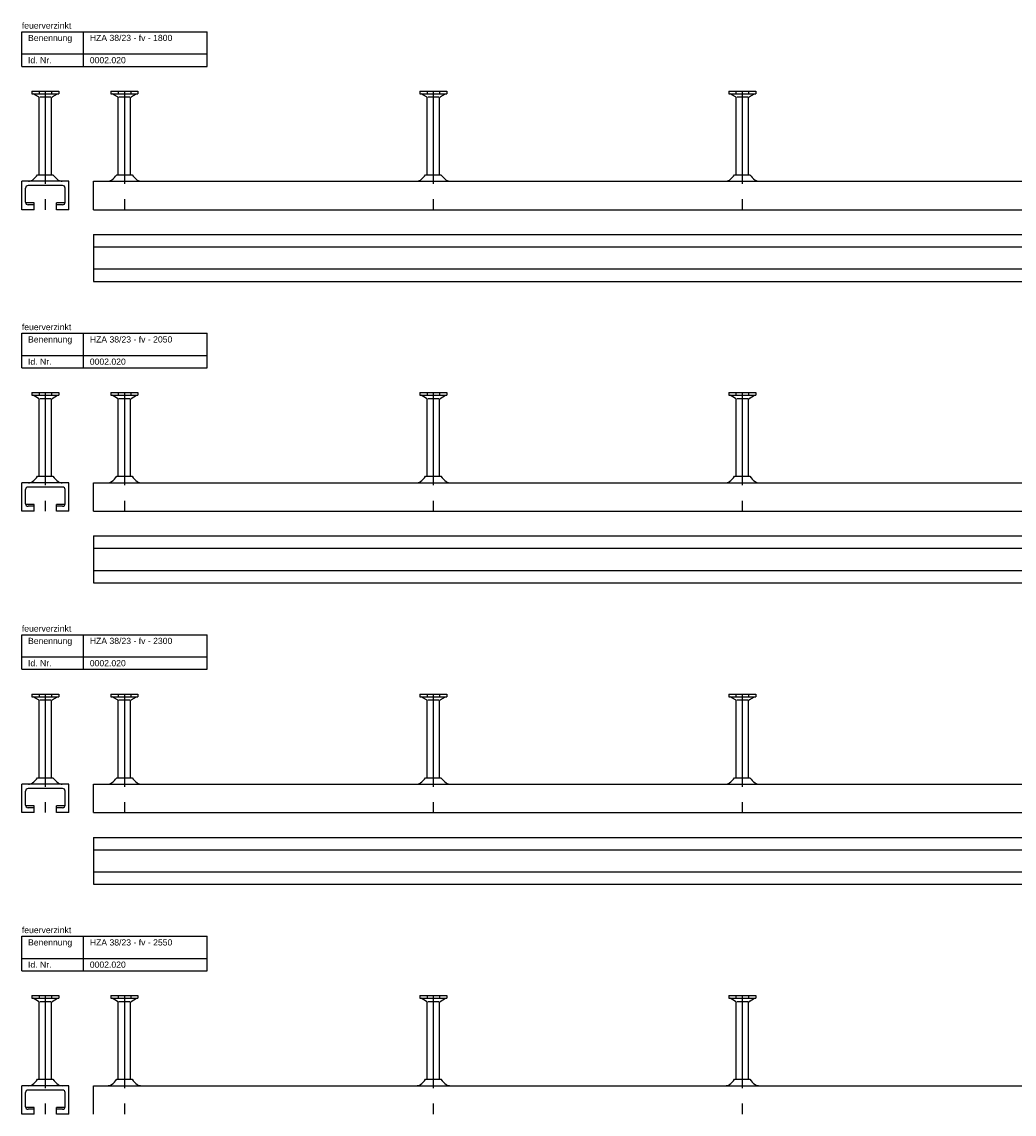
# Model space of a CAD drawing. Header units: millimetres. Extents: x -218 to 5910, y -4299 to 2743.
# Tile 14 of 21: x -218 to 585, y -825 to 59. Entities that reach past the tile are written whole.
import ezdxf

# ---------------------------------------------------------------- set-up
doc = ezdxf.new("R2010")
doc.units = ezdxf.units.MM
doc.header["$LTSCALE"] = 10
doc.linetypes.add('MITTE2', pattern=[1.125, 0.75, -0.125, 0.125, -0.125])
doc.layers.add('HALFEN', color=2, linetype='CONTINUOUS')
doc.styles.add('ARIAL50', font='ARIAL.TTF', dxfattribs={"height": 5})

msp = doc.modelspace()

# ---------------------------------------------------------------- linework, layer by layer
at = {"layer": 'HALFEN'}
for p, q in [((-217.75, 23.25), (-217.75, 51.25)), ((-217.75, 51.25), (-67.75, 51.25)), ((-167.75, 23.25), (-167.75, 51.25)), ((-67.75, 23.25), (-67.75, 51.25)), ((-217.75, 33.25), (-67.75, 33.25)), ((-217.75, 23.25), (-67.75, 23.25)), ((-209.66, 3.25), (-187.84, 3.25)), ((-209.66, 3.25), (-209.66, 1.05)), ((-209.66, 1.05), (-187.84, 1.05)), ((-204.25, -1.46), (-208.6, 1.05)), ((-203.84, 3.25), (-203.84, 1.05)), ((-193.66, 3.25), (-193.66, 1.05)), ((-193.25, -1.46), (-188.9, 1.05)), ((-187.84, 3.25), (-187.84, 1.05)), ((-145.66, 3.25), (-123.84, 3.25)), ((-145.66, 3.25), (-145.66, 1.05)), ((-145.66, 1.05), (-123.84, 1.05)), ((-140.25, -1.46), (-144.6, 1.05)), ((-139.84, 3.25), (-139.84, 1.05)), ((-129.66, 3.25), (-129.66, 1.05)), ((-129.25, -1.46), (-124.9, 1.05)), ((-123.84, 3.25), (-123.84, 1.05)), ((104.34, 3.25), (126.16, 3.25)), ((104.34, 3.25), (104.34, 1.05)), ((104.34, 1.05), (126.16, 1.05)), ((109.75, -1.46), (105.4, 1.05)), ((110.16, 3.25), (110.16, 1.05)), ((120.34, 3.25), (120.34, 1.05)), ((120.75, -1.46), (125.1, 1.05)), ((126.16, 3.25), (126.16, 1.05)), ((354.34, 3.25), (376.16, 3.25)), ((354.34, 3.25), (354.34, 1.05)), ((354.34, 1.05), (376.16, 1.05)), ((359.75, -1.46), (355.4, 1.05)), ((360.16, 3.25), (360.16, 1.05)), ((370.34, 3.25), (370.34, 1.05)), ((370.75, -1.46), (375.1, 1.05)), ((376.16, 3.25), (376.16, 1.05)), ((-203.75, -64.5), (-203.75, -2.33)), ((-194.24, -1.75), (-203.26, -1.75)), ((-193.75, -64.5), (-193.75, -2.33)), ((-139.75, -64.5), (-139.75, -2.33)), ((-130.24, -1.75), (-139.26, -1.75)), ((-129.75, -64.5), (-129.75, -2.33)), ((110.25, -64.5), (110.25, -2.33)), ((119.76, -1.75), (110.74, -1.75)), ((120.25, -64.5), (120.25, -2.33)), ((360.25, -64.5), (360.25, -2.33)), ((369.76, -1.75), (360.74, -1.75)), ((370.25, -64.5), (370.25, -2.33)), ((-217.75, -92.75), (-217.75, -69.75)), ((-179.75, -69.75), (-217.75, -69.75)), ((-204.96, -64.5), (-192.54, -64.5)), ((-179.75, -92.75), (-179.75, -69.75)), ((-159.75, -69.75), (1640.25, -69.75)), ((-159.75, -92.75), (-159.75, -69.75)), ((-140.96, -64.5), (-128.54, -64.5)), ((109.04, -64.5), (121.46, -64.5)), ((359.04, -64.5), (371.46, -64.5)), ((-214.75, -86.75), (-214.75, -75.25)), ((-184.75, -73.25), (-212.75, -73.25)), ((-182.75, -86.75), (-182.75, -75.25)), ((-207.75, -87.25), (-214.69, -87.25)), ((-207.75, -92.75), (-207.75, -87.25)), ((-189.75, -92.75), (-189.75, -87.25)), ((-182.81, -87.25), (-189.75, -87.25)), ((-207.75, -92.75), (-217.75, -92.75)), ((-207.75, -88.75), (-212.75, -88.75)), ((-184.75, -88.75), (-189.75, -88.75)), ((-179.75, -92.75), (-189.75, -92.75)), ((-159.75, -92.75), (1640.25, -92.75)), ((-159.75, -112.75), (1640.25, -112.75)), ((-159.75, -112.75), (-159.75, -150.75)), ((-159.75, -122.75), (1640.25, -122.75)), ((-159.75, -140.75), (1640.25, -140.75)), ((-159.75, -150.75), (1640.25, -150.75)), ((-217.75, -220.75), (-217.75, -192.75)), ((-217.75, -192.75), (-67.75, -192.75)), ((-167.75, -220.75), (-167.75, -192.75)), ((-67.75, -220.75), (-67.75, -192.75)), ((-217.75, -210.75), (-67.75, -210.75)), ((-217.75, -220.75), (-67.75, -220.75)), ((-209.66, -240.75), (-187.84, -240.75)), ((-209.66, -240.75), (-209.66, -242.95)), ((-209.66, -242.95), (-187.84, -242.95)), ((-204.25, -245.46), (-208.6, -242.95)), ((-203.84, -240.75), (-203.84, -242.95)), ((-203.75, -308.5), (-203.75, -246.33)), ((-194.24, -245.75), (-203.26, -245.75)), ((-193.75, -308.5), (-193.75, -246.33)), ((-193.66, -240.75), (-193.66, -242.95)), ((-193.25, -245.46), (-188.9, -242.95)), ((-187.84, -240.75), (-187.84, -242.95)), ((-145.66, -240.75), (-123.84, -240.75)), ((-145.66, -240.75), (-145.66, -242.95)), ((-145.66, -242.95), (-123.84, -242.95)), ((-140.25, -245.46), (-144.6, -242.95)), ((-139.84, -240.75), (-139.84, -242.95)), ((-139.75, -308.5), (-139.75, -246.33)), ((-130.24, -245.75), (-139.26, -245.75)), ((-129.75, -308.5), (-129.75, -246.33)), ((-129.66, -240.75), (-129.66, -242.95)), ((-129.25, -245.46), (-124.9, -242.95)), ((-123.84, -240.75), (-123.84, -242.95)), ((104.34, -240.75), (126.16, -240.75)), ((104.34, -240.75), (104.34, -242.95)), ((104.34, -242.95), (126.16, -242.95)), ((109.75, -245.46), (105.4, -242.95)), ((110.16, -240.75), (110.16, -242.95)), ((110.25, -308.5), (110.25, -246.33)), ((119.76, -245.75), (110.74, -245.75)), ((120.25, -308.5), (120.25, -246.33)), ((120.34, -240.75), (120.34, -242.95)), ((120.75, -245.46), (125.1, -242.95)), ((126.16, -240.75), (126.16, -242.95)), ((354.34, -240.75), (376.16, -240.75)), ((354.34, -240.75), (354.34, -242.95)), ((354.34, -242.95), (376.16, -242.95)), ((359.75, -245.46), (355.4, -242.95)), ((360.16, -240.75), (360.16, -242.95)), ((360.25, -308.5), (360.25, -246.33)), ((369.76, -245.75), (360.74, -245.75)), ((370.25, -308.5), (370.25, -246.33)), ((370.34, -240.75), (370.34, -242.95)), ((370.75, -245.46), (375.1, -242.95)), ((376.16, -240.75), (376.16, -242.95)), ((-204.96, -308.5), (-192.54, -308.5)), ((-140.96, -308.5), (-128.54, -308.5)), ((109.04, -308.5), (121.46, -308.5)), ((359.04, -308.5), (371.46, -308.5)), ((-217.75, -336.75), (-217.75, -313.75)), ((-179.75, -313.75), (-217.75, -313.75)), ((-184.75, -317.25), (-212.75, -317.25)), ((-179.75, -336.75), (-179.75, -313.75)), ((-159.75, -313.75), (1890.25, -313.75)), ((-159.75, -336.75), (-159.75, -313.75)), ((-214.75, -330.75), (-214.75, -319.25)), ((-182.75, -330.75), (-182.75, -319.25)), ((-207.75, -331.25), (-214.69, -331.25)), ((-207.75, -332.75), (-212.75, -332.75)), ((-207.75, -336.75), (-207.75, -331.25)), ((-189.75, -336.75), (-189.75, -331.25)), ((-182.81, -331.25), (-189.75, -331.25)), ((-184.75, -332.75), (-189.75, -332.75)), ((-207.75, -336.75), (-217.75, -336.75)), ((-179.75, -336.75), (-189.75, -336.75)), ((-159.75, -336.75), (1890.25, -336.75)), ((-159.75, -356.75), (1890.25, -356.75)), ((-159.75, -356.75), (-159.75, -394.75)), ((-159.75, -366.75), (1890.25, -366.75)), ((-159.75, -384.75), (1890.25, -384.75)), ((-159.75, -394.75), (1890.25, -394.75)), ((-217.75, -464.75), (-217.75, -436.75)), ((-217.75, -436.75), (-67.75, -436.75)), ((-167.75, -464.75), (-167.75, -436.75)), ((-67.75, -464.75), (-67.75, -436.75)), ((-217.75, -454.75), (-67.75, -454.75)), ((-217.75, -464.75), (-67.75, -464.75)), ((-209.66, -484.75), (-187.84, -484.75)), ((-209.66, -484.75), (-209.66, -486.95)), ((-203.84, -484.75), (-203.84, -486.95)), ((-193.66, -484.75), (-193.66, -486.95)), ((-187.84, -484.75), (-187.84, -486.95)), ((-145.66, -484.75), (-123.84, -484.75)), ((-145.66, -484.75), (-145.66, -486.95)), ((-139.84, -484.75), (-139.84, -486.95)), ((-129.66, -484.75), (-129.66, -486.95)), ((-123.84, -484.75), (-123.84, -486.95)), ((104.34, -484.75), (126.16, -484.75)), ((104.34, -484.75), (104.34, -486.95)), ((110.16, -484.75), (110.16, -486.95)), ((120.34, -484.75), (120.34, -486.95)), ((126.16, -484.75), (126.16, -486.95)), ((354.34, -484.75), (376.16, -484.75)), ((354.34, -484.75), (354.34, -486.95)), ((360.16, -484.75), (360.16, -486.95)), ((370.34, -484.75), (370.34, -486.95)), ((376.16, -484.75), (376.16, -486.95)), ((-209.66, -486.95), (-187.84, -486.95)), ((-204.25, -489.46), (-208.6, -486.95)), ((-203.75, -552.5), (-203.75, -490.33)), ((-194.24, -489.75), (-203.26, -489.75)), ((-193.75, -552.5), (-193.75, -490.33)), ((-193.25, -489.46), (-188.9, -486.95)), ((-145.66, -486.95), (-123.84, -486.95)), ((-140.25, -489.46), (-144.6, -486.95)), ((-139.75, -552.5), (-139.75, -490.33)), ((-130.24, -489.75), (-139.26, -489.75)), ((-129.75, -552.5), (-129.75, -490.33)), ((-129.25, -489.46), (-124.9, -486.95)), ((104.34, -486.95), (126.16, -486.95)), ((109.75, -489.46), (105.4, -486.95)), ((110.25, -552.5), (110.25, -490.33)), ((119.76, -489.75), (110.74, -489.75)), ((120.25, -552.5), (120.25, -490.33)), ((120.75, -489.46), (125.1, -486.95)), ((354.34, -486.95), (376.16, -486.95)), ((359.75, -489.46), (355.4, -486.95)), ((360.25, -552.5), (360.25, -490.33)), ((369.76, -489.75), (360.74, -489.75)), ((370.25, -552.5), (370.25, -490.33)), ((370.75, -489.46), (375.1, -486.95)), ((-204.96, -552.5), (-192.54, -552.5)), ((-140.96, -552.5), (-128.54, -552.5)), ((109.04, -552.5), (121.46, -552.5)), ((359.04, -552.5), (371.46, -552.5)), ((-217.75, -580.75), (-217.75, -557.75)), ((-179.75, -557.75), (-217.75, -557.75)), ((-214.75, -574.75), (-214.75, -563.25)), ((-184.75, -561.25), (-212.75, -561.25)), ((-182.75, -574.75), (-182.75, -563.25)), ((-179.75, -580.75), (-179.75, -557.75)), ((-159.75, -557.75), (2140.25, -557.75)), ((-159.75, -580.75), (-159.75, -557.75)), ((-207.75, -580.75), (-217.75, -580.75)), ((-207.75, -575.25), (-214.69, -575.25)), ((-207.75, -576.75), (-212.75, -576.75)), ((-207.75, -580.75), (-207.75, -575.25)), ((-189.75, -580.75), (-189.75, -575.25)), ((-182.81, -575.25), (-189.75, -575.25)), ((-184.75, -576.75), (-189.75, -576.75)), ((-179.75, -580.75), (-189.75, -580.75)), ((-159.75, -580.75), (2140.25, -580.75)), ((-159.75, -600.75), (2140.25, -600.75)), ((-159.75, -600.75), (-159.75, -638.75)), ((-159.75, -610.75), (2140.25, -610.75)), ((-159.75, -628.75), (2140.25, -628.75)), ((-159.75, -638.75), (2140.25, -638.75)), ((-217.75, -708.75), (-217.75, -680.75)), ((-217.75, -680.75), (-67.75, -680.75)), ((-167.75, -708.75), (-167.75, -680.75)), ((-67.75, -708.75), (-67.75, -680.75)), ((-217.75, -698.75), (-67.75, -698.75)), ((-217.75, -708.75), (-67.75, -708.75)), ((-209.66, -728.75), (-187.84, -728.75)), ((-209.66, -728.75), (-209.66, -730.95)), ((-209.66, -730.95), (-187.84, -730.95)), ((-204.25, -733.46), (-208.6, -730.95)), ((-203.84, -728.75), (-203.84, -730.95)), ((-193.66, -728.75), (-193.66, -730.95)), ((-193.25, -733.46), (-188.9, -730.95)), ((-187.84, -728.75), (-187.84, -730.95)), ((-145.66, -728.75), (-123.84, -728.75)), ((-145.66, -728.75), (-145.66, -730.95)), ((-145.66, -730.95), (-123.84, -730.95)), ((-140.25, -733.46), (-144.6, -730.95)), ((-139.84, -728.75), (-139.84, -730.95)), ((-129.66, -728.75), (-129.66, -730.95)), ((-129.25, -733.46), (-124.9, -730.95)), ((-123.84, -728.75), (-123.84, -730.95)), ((104.34, -728.75), (126.16, -728.75)), ((104.34, -728.75), (104.34, -730.95)), ((104.34, -730.95), (126.16, -730.95)), ((109.75, -733.46), (105.4, -730.95)), ((110.16, -728.75), (110.16, -730.95)), ((120.34, -728.75), (120.34, -730.95)), ((120.75, -733.46), (125.1, -730.95)), ((126.16, -728.75), (126.16, -730.95)), ((354.34, -728.75), (376.16, -728.75)), ((354.34, -728.75), (354.34, -730.95)), ((354.34, -730.95), (376.16, -730.95)), ((359.75, -733.46), (355.4, -730.95)), ((360.16, -728.75), (360.16, -730.95)), ((370.34, -728.75), (370.34, -730.95)), ((370.75, -733.46), (375.1, -730.95)), ((376.16, -728.75), (376.16, -730.95)), ((-203.75, -796.5), (-203.75, -734.33)), ((-194.24, -733.75), (-203.26, -733.75)), ((-193.75, -796.5), (-193.75, -734.33)), ((-139.75, -796.5), (-139.75, -734.33)), ((-130.24, -733.75), (-139.26, -733.75)), ((-129.75, -796.5), (-129.75, -734.33)), ((110.25, -796.5), (110.25, -734.33)), ((119.76, -733.75), (110.74, -733.75)), ((120.25, -796.5), (120.25, -734.33)), ((360.25, -796.5), (360.25, -734.33)), ((369.76, -733.75), (360.74, -733.75)), ((370.25, -796.5), (370.25, -734.33)), ((-217.75, -824.75), (-217.75, -801.75)), ((-179.75, -801.75), (-217.75, -801.75)), ((-204.96, -796.5), (-192.54, -796.5)), ((-179.75, -824.75), (-179.75, -801.75)), ((-159.75, -801.75), (2390.25, -801.75)), ((-159.75, -824.75), (-159.75, -801.75)), ((-140.96, -796.5), (-128.54, -796.5)), ((109.04, -796.5), (121.46, -796.5)), ((359.04, -796.5), (371.46, -796.5)), ((-214.75, -818.75), (-214.75, -807.25)), ((-184.75, -805.25), (-212.75, -805.25)), ((-182.75, -818.75), (-182.75, -807.25)), ((-207.75, -819.25), (-214.69, -819.25)), ((-207.75, -820.75), (-212.75, -820.75)), ((-207.75, -824.75), (-207.75, -819.25)), ((-189.75, -824.75), (-189.75, -819.25)), ((-182.81, -819.25), (-189.75, -819.25)), ((-184.75, -820.75), (-189.75, -820.75)), ((-207.75, -824.75), (-217.75, -824.75)), ((-179.75, -824.75), (-189.75, -824.75))]:
    msp.add_line(p, q, dxfattribs=at)
at = {"layer": 'HALFEN', "color": 1, "linetype": 'MITTE2', "ltscale": 10}
for p, q in [((-198.75, 3.25), (-198.75, -92.75)), ((-134.75, 3.25), (-134.75, -92.75)), ((115.25, 3.25), (115.25, -92.75)), ((365.25, 3.25), (365.25, -92.75)), ((-198.75, -240.75), (-198.75, -336.75)), ((-134.75, -240.75), (-134.75, -336.75)), ((115.25, -240.75), (115.25, -336.75)), ((365.25, -240.75), (365.25, -336.75)), ((-198.75, -484.75), (-198.75, -580.75)), ((-134.75, -484.75), (-134.75, -580.75)), ((115.25, -484.75), (115.25, -580.75)), ((365.25, -484.75), (365.25, -580.75)), ((-198.75, -728.75), (-198.75, -824.75)), ((-134.75, -728.75), (-134.75, -824.75)), ((115.25, -728.75), (115.25, -824.75)), ((365.25, -728.75), (365.25, -824.75))]:
    msp.add_line(p, q, dxfattribs=at)
at = {"layer": 'HALFEN'}
for centre, radius, start, end in [((-204.75, -2.33), 1, 0, 60), ((-192.75, -2.33), 1, 120, 180), ((-140.75, -2.33), 1, 0, 60), ((-128.75, -2.33), 1, 120, 180), ((109.25, -2.33), 1, 0, 60), ((121.25, -2.33), 1, 120, 180), ((359.25, -2.33), 1, 0, 60), ((371.25, -2.33), 1, 120, 180), ((-212.36, -64.21), 5.54, 270, 305.34441), ((-219.25, -54.5), 17.45, 305.34441, 325.01853), ((-178.25, -54.5), 17.45, 214.98147, 234.65559), ((-185.14, -64.21), 5.54, 234.65559, 270), ((-148.36, -64.21), 5.54, 270, 305.34441), ((-155.25, -54.5), 17.45, 305.34441, 325.01853), ((-114.25, -54.5), 17.45, 214.98147, 234.65559), ((-121.14, -64.21), 5.54, 234.65559, 270), ((101.64, -64.21), 5.54, 270, 305.34441), ((94.75, -54.5), 17.45, 305.34441, 325.01853), ((135.75, -54.5), 17.45, 214.98147, 234.65559), ((128.86, -64.21), 5.54, 234.65559, 270), ((351.64, -64.21), 5.54, 270, 305.34441), ((344.75, -54.5), 17.45, 305.34441, 325.01853), ((385.75, -54.5), 17.45, 214.98147, 234.65559), ((378.86, -64.21), 5.54, 234.65559, 270), ((-212.75, -75.25), 2, 90, 180), ((-184.75, -75.25), 2, 0, 90), ((-212.75, -86.75), 2, 180, 270), ((-184.75, -86.75), 2, 270, 0), ((-204.75, -246.33), 1, 0, 60), ((-192.75, -246.33), 1, 120, 180), ((-140.75, -246.33), 1, 0, 60), ((-128.75, -246.33), 1, 120, 180), ((109.25, -246.33), 1, 0, 60), ((121.25, -246.33), 1, 120, 180), ((359.25, -246.33), 1, 0, 60), ((371.25, -246.33), 1, 120, 180), ((-219.25, -298.5), 17.45, 305.34441, 325.01853), ((-178.25, -298.5), 17.45, 214.98147, 234.65559), ((-155.25, -298.5), 17.45, 305.34441, 325.01853), ((-114.25, -298.5), 17.45, 214.98147, 234.65559), ((94.75, -298.5), 17.45, 305.34441, 325.01853), ((135.75, -298.5), 17.45, 214.98147, 234.65559), ((344.75, -298.5), 17.45, 305.34441, 325.01853), ((385.75, -298.5), 17.45, 214.98147, 234.65559), ((-212.75, -319.25), 2, 90, 180), ((-212.36, -308.21), 5.54, 270, 305.34441), ((-185.14, -308.21), 5.54, 234.65559, 270), ((-184.75, -319.25), 2, 0, 90), ((-148.36, -308.21), 5.54, 270, 305.34441), ((-121.14, -308.21), 5.54, 234.65559, 270), ((101.64, -308.21), 5.54, 270, 305.34441), ((128.86, -308.21), 5.54, 234.65559, 270), ((351.64, -308.21), 5.54, 270, 305.34441), ((378.86, -308.21), 5.54, 234.65559, 270), ((-212.75, -330.75), 2, 180, 270), ((-184.75, -330.75), 2, 270, 0), ((-204.75, -490.33), 1, 0, 60), ((-192.75, -490.33), 1, 120, 180), ((-140.75, -490.33), 1, 0, 60), ((-128.75, -490.33), 1, 120, 180), ((109.25, -490.33), 1, 0, 60), ((121.25, -490.33), 1, 120, 180), ((359.25, -490.33), 1, 0, 60), ((371.25, -490.33), 1, 120, 180), ((-212.36, -552.21), 5.54, 270, 305.34441), ((-219.25, -542.5), 17.45, 305.34441, 325.01853), ((-178.25, -542.5), 17.45, 214.98147, 234.65559), ((-185.14, -552.21), 5.54, 234.65559, 270), ((-148.36, -552.21), 5.54, 270, 305.34441), ((-155.25, -542.5), 17.45, 305.34441, 325.01853), ((-114.25, -542.5), 17.45, 214.98147, 234.65559), ((-121.14, -552.21), 5.54, 234.65559, 270), ((101.64, -552.21), 5.54, 270, 305.34441), ((94.75, -542.5), 17.45, 305.34441, 325.01853), ((135.75, -542.5), 17.45, 214.98147, 234.65559), ((128.86, -552.21), 5.54, 234.65559, 270), ((351.64, -552.21), 5.54, 270, 305.34441), ((344.75, -542.5), 17.45, 305.34441, 325.01853), ((385.75, -542.5), 17.45, 214.98147, 234.65559), ((378.86, -552.21), 5.54, 234.65559, 270), ((-212.75, -563.25), 2, 90, 180), ((-184.75, -563.25), 2, 0, 90), ((-212.75, -574.75), 2, 180, 270), ((-184.75, -574.75), 2, 270, 0), ((-204.75, -734.33), 1, 0, 60), ((-192.75, -734.33), 1, 120, 180), ((-140.75, -734.33), 1, 0, 60), ((-128.75, -734.33), 1, 120, 180), ((109.25, -734.33), 1, 0, 60), ((121.25, -734.33), 1, 120, 180), ((359.25, -734.33), 1, 0, 60), ((371.25, -734.33), 1, 120, 180), ((-212.36, -796.21), 5.54, 270, 305.34441), ((-219.25, -786.5), 17.45, 305.34441, 325.01853), ((-178.25, -786.5), 17.45, 214.98147, 234.65559), ((-185.14, -796.21), 5.54, 234.65559, 270), ((-148.36, -796.21), 5.54, 270, 305.34441), ((-155.25, -786.5), 17.45, 305.34441, 325.01853), ((-114.25, -786.5), 17.45, 214.98147, 234.65559), ((-121.14, -796.21), 5.54, 234.65559, 270), ((101.64, -796.21), 5.54, 270, 305.34441), ((94.75, -786.5), 17.45, 305.34441, 325.01853), ((135.75, -786.5), 17.45, 214.98147, 234.65559), ((128.86, -796.21), 5.54, 234.65559, 270), ((351.64, -796.21), 5.54, 270, 305.34441), ((344.75, -786.5), 17.45, 305.34441, 325.01853), ((385.75, -786.5), 17.45, 214.98147, 234.65559), ((378.86, -796.21), 5.54, 234.65559, 270), ((-212.75, -807.25), 2, 90, 180), ((-184.75, -807.25), 2, 0, 90), ((-212.75, -818.75), 2, 180, 270), ((-184.75, -818.75), 2, 270, 0)]:
    msp.add_arc(centre, radius, start, end, dxfattribs=at)

# ---------------------------------------------------------------- texts
at = {"layer": 'HALFEN', "style": 'ARIAL50'}
for s, p in [('feuerverzinkt', (-217.75, 53.75)), ('Benennung', (-212.75, 43.75)), ('HZA 38/23 - fv - 1800', (-162.75, 43.75)), ('Id. Nr.', (-212.75, 25.75)), ('0002.020', (-162.75, 25.75)), ('feuerverzinkt', (-217.75, -190.25)), ('Benennung', (-212.75, -200.25)), ('HZA 38/23 - fv - 2050', (-162.75, -200.25)), ('Id. Nr.', (-212.75, -218.25)), ('0002.020', (-162.75, -218.25)), ('feuerverzinkt', (-217.75, -434.25)), ('Benennung', (-212.75, -444.25)), ('HZA 38/23 - fv - 2300', (-162.75, -444.25)), ('Id. Nr.', (-212.75, -462.25)), ('0002.020', (-162.75, -462.25)), ('feuerverzinkt', (-217.75, -678.25)), ('Benennung', (-212.75, -688.25)), ('HZA 38/23 - fv - 2550', (-162.75, -688.25)), ('Id. Nr.', (-212.75, -706.25)), ('0002.020', (-162.75, -706.25))]:
    msp.add_text(s, height=5, dxfattribs=at).set_placement(p)

doc.saveas('drawing.dxf')
